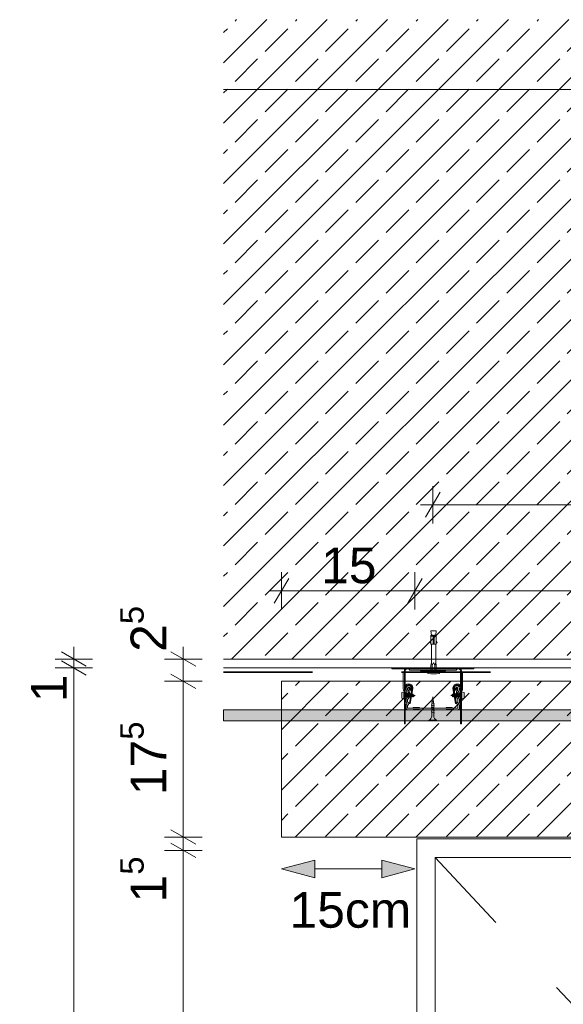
# Model space of a CAD drawing. Header units: metres. Extents: x -0.9 to 38.3, y -1.1 to 11.4.
# Tile 12 of 14: x 29.225 to 29.836, y 10.297 to 11.404. Entities that reach past the tile are written whole.
import ezdxf

# ---------------------------------------------------------------- set-up
doc = ezdxf.new("R2010")
doc.units = ezdxf.units.M
doc.header["$MEASUREMENT"] = 0
doc.linetypes.add('Strichlinie eng', pattern=[0.046, 0.03, -0.016])
doc.linetypes.add('VERDECKT', pattern=[0.005625, 0.00375, -0.001875])
for name, color, linetype in [('152 - Bemaßung_ Beschriftung.Ausbau', 7, 'Continuous'), ('301 - Elemente.Linie', 7, 'Continuous'), ('302 - Elemente.Schraffur', 7, 'Continuous'), ('603 - Struktur.Bodenplatte_ Decke Roh', 7, 'Continuous'), ('605 - Struktur.Wand Innen', 7, 'Continuous'), ('608 - Struktur.Träger', 7, 'Continuous'), ('653 - Abdeckung.TB Verkofferung', 7, 'Continuous'), ('Neubau_653 - Abdeckung.TB Verkofferung', 7, 'Continuous'), ('Neubau_660 - Unterkonstruktion.Trockenbau', 7, 'Continuous')]:
    doc.layers.add(name, color=color, linetype=linetype)
doc.styles.add('ERSTELLTER_STIL_1', font='txt')
doc.dimstyles.new('ERSTELLTER_STIL__5', dxfattribs={"dimtxt": 0.04, "dimasz": 0.02128, "dimexe": 0.18, "dimexo": 0.0625, "dimgap": 0, "dimtad": 1, "dimzin": 0, "dimdsep": 46, "dimtxsty": 'ERSTELLTER_STIL_1', "dimblk": 'ARROWHEAD_2', "dimblk1": 'ARROWHEAD_2', "dimblk2": 'ARROWHEAD_2', "dimcen": 0.09, "dimse1": 1, "dimse2": 1, "dimclrd": 7, "dimclre": 7, "dimclrt": 7, "dimazin": 0, "dimtfac": 1, "dimtdec": 4, "dimtmove": 0, "dimatfit": 3, "dimfxl": 1, "dimtolj": 1, "dimtzin": 0, "dimarcsym": 0})
doc.dimstyles.new('ERSTELLTER_STIL__6', dxfattribs={"dimtxt": 0.04, "dimasz": 0.02128, "dimexe": 0.18, "dimexo": 0.0625, "dimgap": 0, "dimtad": 1, "dimtih": 1, "dimtoh": 1, "dimzin": 0, "dimdsep": 46, "dimtxsty": 'ERSTELLTER_STIL_1', "dimblk": 'ARROWHEAD_2', "dimblk1": 'ARROWHEAD_2', "dimblk2": 'ARROWHEAD_2', "dimcen": 0.09, "dimse1": 1, "dimse2": 1, "dimclrd": 7, "dimclre": 7, "dimclrt": 7, "dimazin": 0, "dimtfac": 1, "dimtdec": 4, "dimtmove": 0, "dimatfit": 3, "dimfxl": 1, "dimtolj": 1, "dimtzin": 0, "dimarcsym": 0})
pattern_1 = [(45, (6.234025, 4.97028), (-0.03394113, 0.03394113), []), (45, (6.217054, 4.98725), (-0.03394113, 0.03394113), [0.036, -0.012])]

# ---------------------------------------------------------------- blocks, each defined once
blk = doc.blocks.new('*D30', base_point=(6.234, 4.9703))
at = {"layer": '152 - Bemaßung_ Beschriftung.Ausbau', "color": 7, "linetype": 'Continuous', "lineweight": 5}
for p, q in [((29.4297, 10.4703), (29.3877, 10.4703)), ((29.3947, 10.4784), (29.4227, 10.4622)), ((29.4087, 8.3353), (29.4087, 10.4703)), ((29.4297, 8.3353), (29.3877, 8.3353)), ((29.3947, 8.3434), (29.4227, 8.3272)), ((29.4087, 8.3216), (29.4087, 8.3353))]:
    blk.add_line(p, q, dxfattribs=at)
at = {"layer": '152 - Bemaßung_ Beschriftung.Ausbau', "color": 7, "lineweight": 5, "char_height": 0.04, "attachment_point": 7, "rotation": 90, "style": 'ERSTELLTER_STIL_1'}
for s, insert in [('\\A1;{\\pql;\\fArial|b0|i0|c0|p38;1\\fArial|b0|i0|c0|p38;\\A1{\\H.66x;\\S5^  ;}}', (29.4011, 10.4118)), ('\\A1;{\\pql;\\fArial|b0|i0|c0|p38;2,13\\fArial|b0|i0|c0|p38;\\A1{\\H.66x;\\S5^  ;}}', (29.4085, 9.3144))]:
    blk.add_mtext(s, dxfattribs=dict(at, insert=insert))
blk = doc.blocks.new('ARROWHEAD_2')
at = {"color": 0, "linetype": 'Continuous', "lineweight": 0}
for p, q in [((-0.378, -0.655), (0.378, 0.655)), ((0, 0), (-1, 0))]:
    blk.add_line(p, q, dxfattribs=at)
blk = doc.blocks.new('*D31', base_point=(6.234, 4.9703))
at = {"layer": '152 - Bemaßung_ Beschriftung.Ausbau', "color": 7, "linetype": 'Continuous', "lineweight": 5}
for p, q in [((29.3947, 10.4934), (29.4227, 10.4772)), ((29.4297, 10.4853), (29.3877, 10.4853)), ((29.4087, 10.4703), (29.4087, 10.4853)), ((29.4297, 10.4703), (29.3877, 10.4703)), ((29.3947, 10.4784), (29.4227, 10.4622))]:
    blk.add_line(p, q, dxfattribs=at)
blk = doc.blocks.new('*D32', base_point=(6.234, 4.9703))
at = {"layer": '152 - Bemaßung_ Beschriftung.Ausbau', "color": 7, "linetype": 'Continuous', "lineweight": 5}
for p, q in [((29.3947, 10.6684), (29.4227, 10.6522)), ((29.4297, 10.6603), (29.3877, 10.6603)), ((29.4087, 10.4853), (29.4087, 10.6603)), ((29.3947, 10.4934), (29.4227, 10.4772)), ((29.4297, 10.4853), (29.3877, 10.4853))]:
    blk.add_line(p, q, dxfattribs=at)
at = {"layer": '152 - Bemaßung_ Beschriftung.Ausbau', "color": 7, "lineweight": 5, "insert": (29.4011, 10.5324), "char_height": 0.04, "attachment_point": 7, "rotation": 90, "style": 'ERSTELLTER_STIL_1'}
blk.add_mtext('\\A1;{\\pql;\\fArial|b0|i0|c0|p38;17\\fArial|b0|i0|c0|p38;\\A1{\\H.66x;\\S5^  ;}}', dxfattribs=at)
blk = doc.blocks.new('*D33', base_point=(6.234, 4.9703))
at = {"layer": '152 - Bemaßung_ Beschriftung.Ausbau', "color": 7, "linetype": 'Continuous', "lineweight": 5}
for p, q in [((29.4227, 10.6772), (29.3947, 10.6934)), ((29.4087, 10.6853), (29.4087, 10.699)), ((29.4297, 10.6853), (29.3877, 10.6853)), ((29.4087, 10.6603), (29.4087, 10.6853)), ((29.3947, 10.6684), (29.4227, 10.6522)), ((29.4297, 10.6603), (29.3877, 10.6603))]:
    blk.add_line(p, q, dxfattribs=at)
at = {"layer": '152 - Bemaßung_ Beschriftung.Ausbau', "color": 7, "lineweight": 5, "insert": (29.4011, 10.6934), "char_height": 0.04, "attachment_point": 7, "rotation": 90, "style": 'ERSTELLTER_STIL_1'}
blk.add_mtext('\\A1;{\\pql;\\fArial|b0|i0|c0|p38;2\\fArial|b0|i0|c0|p38;\\A1{\\H.66x;\\S5^  ;}}', dxfattribs=at)
blk = doc.blocks.new('*D34', base_point=(6.234, 4.9703))
at = {"layer": '152 - Bemaßung_ Beschriftung.Ausbau', "color": 7, "linetype": 'Continuous', "lineweight": 5}
for p, q in [((29.2997, 10.6672), (29.2717, 10.6834)), ((29.3067, 10.6753), (29.2647, 10.6753)), ((29.2857, 8.3353), (29.2857, 10.6753)), ((29.3067, 8.3353), (29.2647, 8.3353)), ((29.2717, 8.3434), (29.2997, 8.3272)), ((29.2857, 8.3216), (29.2857, 8.3353))]:
    blk.add_line(p, q, dxfattribs=at)
at = {"layer": '152 - Bemaßung_ Beschriftung.Ausbau', "color": 7, "lineweight": 5, "char_height": 0.04, "attachment_point": 7, "rotation": 90, "style": 'ERSTELLTER_STIL_1'}
for s, insert in [('\\A1;{\\pql;\\fArial|b0|i0|c0|p38;1}', (29.2777, 10.6368)), ('\\A1;{\\pql;\\fArial|b0|i0|c0|p38;2,34}', (29.2777, 9.4369))]:
    blk.add_mtext(s, dxfattribs=dict(at, insert=insert))
blk = doc.blocks.new('*D35', base_point=(6.234, 4.9703))
at = {"layer": '152 - Bemaßung_ Beschriftung.Ausbau', "color": 7, "linetype": 'Continuous', "lineweight": 5}
for p, q in [((29.2717, 10.6934), (29.2997, 10.6772)), ((29.2857, 10.6853), (29.2857, 10.699)), ((29.3067, 10.6853), (29.2647, 10.6853)), ((29.2997, 10.6672), (29.2717, 10.6834)), ((29.2857, 10.6753), (29.2857, 10.6853)), ((29.3067, 10.6753), (29.2647, 10.6753))]:
    blk.add_line(p, q, dxfattribs=at)
blk = doc.blocks.new('*D36', base_point=(6.234, 4.9703))
at = {"layer": '152 - Bemaßung_ Beschriftung.Ausbau', "color": 7, "linetype": 'Continuous', "lineweight": 5}
for p, q in [((29.519, 10.741), (29.519, 10.783)), ((29.669, 10.741), (29.669, 10.783)), ((29.5271, 10.776), (29.5109, 10.748)), ((29.6771, 10.776), (29.6609, 10.748)), ((29.5053, 10.762), (29.519, 10.762)), ((29.519, 10.762), (29.669, 10.762))]:
    blk.add_line(p, q, dxfattribs=at)
at = {"layer": '152 - Bemaßung_ Beschriftung.Ausbau', "color": 7, "lineweight": 5, "insert": (29.5636, 10.77), "char_height": 0.04, "attachment_point": 7, "style": 'ERSTELLTER_STIL_1'}
blk.add_mtext('\\A1;{\\pql;\\fArial|b0|i0|c0|p38;15}', dxfattribs=at)
blk = doc.blocks.new('*D37', base_point=(6.234, 4.9703))
at = {"layer": '152 - Bemaßung_ Beschriftung.Ausbau', "color": 7, "linetype": 'Continuous', "lineweight": 5}
for p, q in [((29.669, 10.741), (29.669, 10.783)), ((30.709, 10.741), (30.709, 10.783)), ((29.6771, 10.776), (29.6609, 10.748)), ((30.7171, 10.776), (30.7009, 10.748)), ((29.669, 10.762), (30.709, 10.762))]:
    blk.add_line(p, q, dxfattribs=at)
at = {"layer": '152 - Bemaßung_ Beschriftung.Ausbau', "color": 7, "lineweight": 5, "insert": (30.1358, 10.77), "char_height": 0.04, "attachment_point": 7, "style": 'ERSTELLTER_STIL_1'}
blk.add_mtext('\\A1;{\\pql;\\fArial|b0|i0|c0|p38;1,04}', dxfattribs=at)
blk = doc.blocks.new('*D39', base_point=(6.234, 4.9703))
at = {"layer": '152 - Bemaßung_ Beschriftung.Ausbau', "color": 7, "linetype": 'Continuous', "lineweight": 5}
for p, q in [((29.689, 10.8377), (29.689, 10.8797)), ((30.189, 10.8377), (30.189, 10.8797)), ((29.6971, 10.8727), (29.6809, 10.8447)), ((30.1971, 10.8727), (30.1809, 10.8447)), ((29.6753, 10.8587), (29.689, 10.8587)), ((29.689, 10.8587), (30.189, 10.8587))]:
    blk.add_line(p, q, dxfattribs=at)
at = {"layer": '152 - Bemaßung_ Beschriftung.Ausbau', "color": 7, "lineweight": 5, "insert": (29.9086, 10.8667), "char_height": 0.04, "attachment_point": 7, "style": 'ERSTELLTER_STIL_1'}
blk.add_mtext('\\A1;{\\pql;\\fArial|b0|i0|c0|p38;50}', dxfattribs=at)

msp = doc.modelspace()

# ---------------------------------------------------------------- hatches: boundary and pattern name
at = {"layer": '302 - Elemente.Schraffur', "linetype": 'Continuous', "lineweight": 5}
h = msp.add_hatch(dxfattribs=at)
h.set_pattern_fill('Beton__Stahlbeton_0001', color=1, style=0, pattern_type=2)
h.set_pattern_definition(pattern_1)
h.paths.add_polyline_path([(29.519, 10.4853), (30.859, 10.4853), (30.859, 10.6603), (29.519, 10.6603)])
at = {"layer": '603 - Struktur.Bodenplatte_ Decke Roh', "linetype": 'Continuous', "lineweight": 5}
h = msp.add_hatch(dxfattribs=at)
h.set_pattern_fill('Beton__Stahlbeton_0001', style=0, pattern_type=2)
h.set_pattern_definition(pattern_1)
h.paths.add_polyline_path([(29.454, 11.3253), (30.924, 11.3253), (30.924, 11.4039), (29.454, 11.4039)])
at = {"layer": '605 - Struktur.Wand Innen', "linetype": 'Continuous', "lineweight": 9}
for points in [[(29.519, 10.4494), (29.5563, 10.4394), (29.5563, 10.4594)], [(29.669, 10.4494), (29.6317, 10.4594), (29.6317, 10.4394)]]:
    msp.add_hatch(color=1, dxfattribs=at).paths.add_polyline_path(points)
at = {"layer": '608 - Struktur.Träger', "linetype": 'Continuous', "lineweight": 5}
h = msp.add_hatch(dxfattribs=at)
h.set_pattern_fill('Beton__Stahlbeton_0001', style=0, pattern_type=2)
h.set_pattern_definition(pattern_1)
h.paths.add_polyline_path([(29.454, 11.3253), (30.924, 11.3253), (30.924, 10.6853), (29.454, 10.6853)])
at = {"layer": '653 - Abdeckung.TB Verkofferung', "linetype": 'Continuous', "lineweight": 5}
h = msp.add_hatch(dxfattribs=at)
h.set_pattern_fill('Gips_0001', style=0, pattern_type=2)
h.set_pattern_definition([(45, (6.234025, 4.970281), (-0.007071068, 0.007071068), [0, -0.01])])
h.paths.add_polyline_path([(29.454, 10.6283), (29.454, 10.6158), (30.924, 10.6158), (30.924, 10.6283)])

# ---------------------------------------------------------------- linework, layer by layer
at = {"layer": '301 - Elemente.Linie', "color": 1, "linetype": 'Continuous', "lineweight": 5}
for p, q in [((29.6869, 10.7111), (29.6894, 10.7111)), ((29.6894, 10.7021), (29.6904, 10.7021)), ((29.6904, 10.7111), (29.6929, 10.7111)), ((29.6876, 10.6753), (29.6876, 10.6743)), ((29.6884, 10.6707), (29.6884, 10.6782)), ((29.6906, 10.6753), (29.6906, 10.6743)), ((29.6914, 10.6782), (29.6914, 10.6707)), ((29.6566, 10.6485), (29.6566, 10.6405)), ((29.6571, 10.6456), (29.6575, 10.6456)), ((29.6577, 10.6465), (29.6582, 10.6424)), ((29.658, 10.6456), (29.6588, 10.6456)), ((29.659, 10.6465), (29.6595, 10.6424)), ((29.6593, 10.6456), (29.6601, 10.6456)), ((29.6603, 10.6465), (29.6608, 10.6424)), ((29.6606, 10.6456), (29.6614, 10.6456)), ((29.6616, 10.6465), (29.6621, 10.6424)), ((29.6619, 10.653), (29.665, 10.6492)), ((29.6619, 10.6456), (29.6627, 10.6456)), ((29.6629, 10.6465), (29.6634, 10.6424)), ((29.6632, 10.6456), (29.664, 10.6456)), ((29.6642, 10.6465), (29.6647, 10.6424)), ((29.6645, 10.6456), (29.6651, 10.6456)), ((29.6653, 10.6455), (29.6651, 10.6456)), ((29.6655, 10.6464), (29.666, 10.6427)), ((29.6667, 10.6451), (29.6658, 10.6454)), ((29.6669, 10.646), (29.6672, 10.643)), ((29.7113, 10.6429), (29.7109, 10.6459)), ((29.7127, 10.6425), (29.7122, 10.6463)), ((29.7125, 10.6454), (29.7131, 10.6456)), ((29.7133, 10.6456), (29.7131, 10.6456)), ((29.7163, 10.653), (29.7132, 10.6492)), ((29.714, 10.6425), (29.7135, 10.6465)), ((29.7146, 10.6456), (29.7137, 10.6456)), ((29.7153, 10.6425), (29.7148, 10.6465)), ((29.7159, 10.6456), (29.715, 10.6456)), ((29.7166, 10.6425), (29.7161, 10.6465)), ((29.7172, 10.6456), (29.7163, 10.6456)), ((29.7179, 10.6425), (29.7174, 10.6465)), ((29.7185, 10.6456), (29.7176, 10.6456)), ((29.7192, 10.6425), (29.7187, 10.6465)), ((29.7198, 10.6456), (29.7189, 10.6456)), ((29.7205, 10.6425), (29.72, 10.6465)), ((29.7211, 10.6456), (29.7202, 10.6456)), ((29.7216, 10.6405), (29.7216, 10.6485)), ((29.6571, 10.6433), (29.658, 10.6433)), ((29.6584, 10.6433), (29.6593, 10.6433)), ((29.6597, 10.6433), (29.6606, 10.6433)), ((29.661, 10.6433), (29.6619, 10.6433)), ((29.6623, 10.6433), (29.6632, 10.6433)), ((29.6636, 10.6433), (29.6645, 10.6433)), ((29.6649, 10.6433), (29.6651, 10.6433)), ((29.6657, 10.6435), (29.6651, 10.6433)), ((29.6669, 10.6439), (29.6662, 10.6436)), ((29.6691, 10.6445), (29.6672, 10.645)), ((29.6691, 10.6445), (29.6674, 10.644)), ((29.7091, 10.6445), (29.7108, 10.6449)), ((29.7091, 10.6445), (29.711, 10.6439)), ((29.7112, 10.6451), (29.712, 10.6453)), ((29.7115, 10.6438), (29.7124, 10.6435)), ((29.7129, 10.6434), (29.7131, 10.6433)), ((29.7137, 10.6433), (29.7131, 10.6433)), ((29.715, 10.6433), (29.7142, 10.6433)), ((29.7163, 10.6433), (29.7155, 10.6433)), ((29.7176, 10.6433), (29.7168, 10.6433)), ((29.7189, 10.6433), (29.7181, 10.6433)), ((29.7202, 10.6433), (29.7194, 10.6433)), ((29.7211, 10.6433), (29.7207, 10.6433))]:
    msp.add_line(p, q, dxfattribs=at)
for points in [[(29.6874, 10.7121), (29.6869, 10.7171), (29.6929, 10.7171), (29.6924, 10.7121)], [(29.6869, 10.7031), (29.6859, 10.7034), (29.6869, 10.7061)], [(29.6929, 10.7031), (29.6939, 10.7034), (29.6929, 10.7061)]]:
    msp.add_lwpolyline(points, dxfattribs=at)
for points in [[(29.6869, 10.7121), (29.6894, 10.7121), (29.6894, 10.7021), (29.6869, 10.7021)], [(29.6904, 10.7021), (29.6929, 10.7021), (29.6929, 10.7121), (29.6904, 10.7121)]]:
    msp.add_lwpolyline(points, close=True, dxfattribs=at)
at = {"layer": '301 - Elemente.Linie', "color": 1, "linetype": 'Continuous', "lineweight": 5, "flags": 128}
for points in [[(29.6869, 10.6707), (29.6869, 10.6782), (29.6874, 10.6813), (29.6874, 10.7021)], [(29.6929, 10.6707), (29.6929, 10.6782), (29.6924, 10.6813), (29.6924, 10.7021)], [(29.6602, 10.6753), (29.6431, 10.6753), (29.6431, 10.6743), (29.6579, 10.6743)], [(29.7031, 10.6728), (29.7031, 10.6722), (29.6751, 10.6722), (29.6751, 10.6728)], [(29.7203, 10.6743), (29.7351, 10.6743), (29.7351, 10.6753), (29.718, 10.6753)], [(29.6636, 10.6407), (29.6619, 10.653), (29.6629, 10.6534), (29.6652, 10.6505)], [(29.7146, 10.6407), (29.7163, 10.653), (29.7153, 10.6534), (29.7129, 10.6505)]]:
    msp.add_lwpolyline(points, dxfattribs=at)
for points in [[(29.6874, 10.6813), (29.6884, 10.6782), (29.6897, 10.6811, -0.659396), (29.6901, 10.6811), (29.6914, 10.6782), (29.6924, 10.6813)], [(29.6571, 10.6715, 0.093781), (29.6562, 10.6707, 0.160861), (29.6558, 10.6695), (29.6558, 10.6515, 0.160861), (29.6562, 10.6503, 0.093781), (29.6571, 10.6495)], [(29.7211, 10.6529), (29.7211, 10.6722, 0.414214), (29.718, 10.6753), (29.6602, 10.6753, 0.414214), (29.6571, 10.6722), (29.6571, 10.6526)], [(29.6581, 10.6556), (29.6581, 10.6722, -0.414214), (29.6602, 10.6743), (29.718, 10.6743, -0.414214), (29.7201, 10.6722), (29.7201, 10.6556)], [(29.6619, 10.6743, 0.211511), (29.6631, 10.6729, 0.111248), (29.6636, 10.6728), (29.7146, 10.6728, 0.111248), (29.7151, 10.6729, 0.211511), (29.7163, 10.6743)], [(29.7211, 10.6495, 0.093781), (29.7219, 10.6503, 0.160861), (29.7223, 10.6515), (29.7223, 10.6695, 0.160861), (29.7219, 10.6707, 0.093781), (29.7211, 10.6715)], [(29.6571, 10.6277), (29.6571, 10.6526, -0.962225), (29.6666, 10.653, -0.060651), (29.6665, 10.6523), (29.6637, 10.6352), (29.6627, 10.6354), (29.6655, 10.6523, 0.093106), (29.6655, 10.6534, 0.901942), (29.6581, 10.6526), (29.6581, 10.6277)], [(29.7211, 10.6277), (29.7211, 10.6526, 0.962225), (29.7116, 10.653, 0.060651), (29.7116, 10.6523), (29.7145, 10.6352), (29.7155, 10.6354), (29.7127, 10.6523, -0.093106), (29.7127, 10.6534, -0.901942), (29.7201, 10.6526), (29.7201, 10.6277)]]:
    msp.add_lwpolyline(points, format="xyb", dxfattribs=at)
at = {"layer": '301 - Elemente.Linie', "color": 92, "linetype": 'Strichlinie eng', "lineweight": 35, "true_color": 0x00be00, "flags": 128}
msp.add_lwpolyline([(29.454, 10.6706), (30.924, 10.6706)], dxfattribs=at)
at = {"layer": '301 - Elemente.Linie', "color": 1, "linetype": 'Continuous', "lineweight": 5}
msp.add_lwpolyline([(29.6839, 10.669), (29.6868, 10.6688, 0.038322), (29.693, 10.6688), (29.6959, 10.669, 0.39195), (29.6964, 10.6695), (29.6964, 10.6702, 0.414214), (29.6959, 10.6707), (29.6839, 10.6707, 0.414214), (29.6834, 10.6702), (29.6834, 10.6695, 0.39195)], format="xyb", close=True, dxfattribs=at)
at = {"layer": '301 - Elemente.Linie', "color": 1, "linetype": 'Continuous', "lineweight": 5, "flags": 128}
for points in [[(29.6566, 10.6405), (29.6541, 10.6412), (29.6541, 10.6477), (29.6566, 10.6485), (29.6571, 10.6482), (29.6571, 10.6407)], [(29.6579, 10.6461), (29.6586, 10.6426), (29.6582, 10.6424), (29.6581, 10.6427), (29.6574, 10.6462), (29.6577, 10.6465)], [(29.6592, 10.6461), (29.6599, 10.6426), (29.6595, 10.6424), (29.6594, 10.6427), (29.6587, 10.6462), (29.659, 10.6465)], [(29.6605, 10.6461), (29.6612, 10.6426), (29.6608, 10.6424), (29.6607, 10.6427), (29.66, 10.6462), (29.6603, 10.6465)], [(29.6618, 10.6461), (29.6625, 10.6426), (29.6621, 10.6424), (29.662, 10.6427), (29.6613, 10.6462), (29.6616, 10.6465)], [(29.6631, 10.6461), (29.6638, 10.6426), (29.6634, 10.6424), (29.6633, 10.6427), (29.6626, 10.6462), (29.6629, 10.6465)], [(29.6644, 10.6461), (29.6651, 10.6426), (29.6647, 10.6424), (29.6646, 10.6427), (29.6639, 10.6462), (29.6642, 10.6465)], [(29.666, 10.6427), (29.6663, 10.6429), (29.6657, 10.646), (29.6655, 10.6464), (29.6652, 10.6461), (29.6658, 10.6431)], [(29.6672, 10.643), (29.6676, 10.6432), (29.6671, 10.6455), (29.6669, 10.646), (29.6666, 10.6458), (29.667, 10.6436)], [(29.7109, 10.6459), (29.7106, 10.6457), (29.7111, 10.6434), (29.7113, 10.6429), (29.7116, 10.6432), (29.7112, 10.6453)], [(29.7122, 10.6463), (29.7119, 10.646), (29.7125, 10.6429), (29.7127, 10.6425), (29.713, 10.6428), (29.7124, 10.6458)], [(29.7138, 10.6428), (29.7131, 10.6463), (29.7135, 10.6465), (29.7136, 10.6462), (29.7143, 10.6427), (29.714, 10.6425)], [(29.7151, 10.6428), (29.7144, 10.6463), (29.7148, 10.6465), (29.7149, 10.6462), (29.7156, 10.6427), (29.7153, 10.6425)], [(29.7164, 10.6428), (29.7157, 10.6463), (29.7161, 10.6465), (29.7162, 10.6462), (29.7169, 10.6427), (29.7166, 10.6425)], [(29.7177, 10.6428), (29.717, 10.6463), (29.7174, 10.6465), (29.7175, 10.6462), (29.7182, 10.6427), (29.7179, 10.6425)], [(29.719, 10.6428), (29.7183, 10.6463), (29.7187, 10.6465), (29.7188, 10.6462), (29.7195, 10.6427), (29.7192, 10.6425)], [(29.7203, 10.6428), (29.7196, 10.6463), (29.72, 10.6465), (29.7201, 10.6462), (29.7208, 10.6427), (29.7205, 10.6425)], [(29.7216, 10.6485), (29.7241, 10.6477), (29.7241, 10.6412), (29.7216, 10.6405), (29.7211, 10.6407), (29.7211, 10.6482)]]:
    msp.add_lwpolyline(points, close=True, dxfattribs=at)
at = {"layer": '301 - Elemente.Linie', "color": 1, "linetype": 'VERDECKT', "lineweight": 5}
for points in [[(29.6581, 10.6277), (29.6581, 10.6124), (29.6571, 10.6124), (29.6571, 10.6277)], [(29.7201, 10.6277), (29.7201, 10.6124), (29.7211, 10.6124), (29.7211, 10.6277)]]:
    msp.add_lwpolyline(points, dxfattribs=at)
at = {"layer": '302 - Elemente.Schraffur', "color": 1, "linetype": 'Continuous', "lineweight": 18, "flags": 128}
msp.add_lwpolyline([(29.519, 10.4853), (30.859, 10.4853), (30.859, 10.6603), (29.519, 10.6603)], close=True, dxfattribs=at)
at = {"layer": '605 - Struktur.Wand Innen', "color": 1, "linetype": 'Continuous', "lineweight": 13}
for p, q in [((29.671, 10.4833), (30.707, 10.4833)), ((29.671, 8.3353), (29.671, 10.4833)), ((29.6915, 8.3353), (29.6915, 10.4623)), ((29.6915, 10.4623), (30.6865, 10.4623))]:
    msp.add_line(p, q, dxfattribs=at)
at = {"layer": '605 - Struktur.Wand Innen', "color": 1, "linetype": 'Continuous', "lineweight": 9}
for p, q in [((29.519, 10.4494), (29.5563, 10.4594)), ((29.5563, 10.4594), (29.5563, 10.4394)), ((29.6317, 10.4394), (29.6317, 10.4594)), ((29.669, 10.4494), (29.6317, 10.4594)), ((29.519, 10.4494), (29.5563, 10.4394)), ((29.669, 10.4494), (29.6317, 10.4394))]:
    msp.add_line(p, q, dxfattribs=at)
at = {"layer": '605 - Struktur.Wand Innen', "color": 1, "linetype": 'Strichlinie eng', "lineweight": 5, "flags": 128}
msp.add_lwpolyline([(29.6915, 10.4623), (30.6865, 9.3988), (29.6917, 8.3443)], dxfattribs=at)
at = {"layer": '605 - Struktur.Wand Innen', "color": 1, "linetype": 'Continuous', "lineweight": 13, "flags": 128}
msp.add_lwpolyline([(29.5563, 10.4494), (29.6317, 10.4494)], dxfattribs=at)
at = {"layer": '653 - Abdeckung.TB Verkofferung', "color": 7, "linetype": 'Continuous', "lineweight": 18}
for p, q in [((30.924, 11.3253), (29.454, 11.3253)), ((30.924, 10.6853), (29.454, 10.6853))]:
    msp.add_line(p, q, dxfattribs=at)
at = {"layer": '653 - Abdeckung.TB Verkofferung', "color": 7, "linetype": 'Continuous', "lineweight": 13}
msp.add_line((30.924, 10.6753), (29.454, 10.6753), dxfattribs=at)
at = {"layer": '653 - Abdeckung.TB Verkofferung', "color": 1, "linetype": 'Continuous', "lineweight": 9, "flags": 128}
msp.add_lwpolyline([(29.454, 10.6283), (29.454, 10.6158), (30.924, 10.6158), (30.924, 10.6283)], close=True, dxfattribs=at)
at = {"layer": 'Neubau_653 - Abdeckung.TB Verkofferung', "color": 1, "linetype": 'Continuous', "lineweight": 5}
msp.add_line((30.924, 11.3253), (29.454, 11.3253), dxfattribs=at)
at = {"layer": 'Neubau_660 - Unterkonstruktion.Trockenbau', "color": 1, "linetype": 'Continuous', "lineweight": 5}
for p, q in [((29.6874, 10.636), (29.6908, 10.6351)), ((29.6877, 10.6382), (29.6903, 10.6377)), ((29.6881, 10.6404), (29.6898, 10.6402)), ((29.687, 10.6336), (29.691, 10.6326)), ((29.687, 10.631), (29.691, 10.63)), ((29.687, 10.6284), (29.691, 10.6274)), ((29.687, 10.6258), (29.691, 10.6248)), ((29.6847, 10.6168), (29.6932, 10.6168))]:
    msp.add_line(p, q, dxfattribs=at)
at = {"layer": 'Neubau_660 - Unterkonstruktion.Trockenbau', "color": 1, "linetype": 'Continuous', "lineweight": 5, "flags": 128}
for points in [[(29.6632, 10.6523), (29.665, 10.6523, 1), (29.659, 10.6523), (29.659, 10.6506, 0.267949), (29.66, 10.6489, -0.57735), (29.66, 10.6485, 0.267949), (29.659, 10.6467), (29.659, 10.6439, 0.267949), (29.66, 10.6422, -0.57735), (29.66, 10.6418, 0.267949), (29.659, 10.64), (29.659, 10.6372, 0.267949), (29.66, 10.6355, -0.57735), (29.66, 10.6351, 0.267949), (29.659, 10.6333), (29.659, 10.6303, 0.414214), (29.661, 10.6283), (29.6665, 10.6283, 0.250492), (29.6682, 10.6292, -0.250492), (29.6684, 10.6293), (29.6726, 10.6293, -0.250492), (29.6728, 10.6292, 0.250492), (29.6745, 10.6283), (29.6871, 10.6283, 0.267949), (29.6888, 10.6293, -0.57735), (29.6892, 10.6293, 0.267949), (29.6909, 10.6283), (29.7035, 10.6283, 0.250492), (29.7052, 10.6292, -0.250492), (29.7054, 10.6293), (29.7096, 10.6293, -0.250492), (29.7098, 10.6292, 0.250492), (29.7115, 10.6283), (29.717, 10.6283, 0.414214), (29.719, 10.6303), (29.719, 10.6333, 0.267949), (29.718, 10.6351, -0.57735), (29.718, 10.6355, 0.267949), (29.719, 10.6372), (29.719, 10.64, 0.267949), (29.718, 10.6418, -0.57735), (29.718, 10.6422, 0.267949), (29.719, 10.6439), (29.719, 10.6467, 0.267949), (29.718, 10.6485, -0.57735), (29.718, 10.6489, 0.267949), (29.719, 10.6506), (29.719, 10.6523, 0.414214), (29.716, 10.6553, 0.414214), (29.713, 10.6523), (29.7147, 10.6523, -1), (29.7172, 10.6523), (29.7172, 10.6506, -0.267949), (29.7171, 10.6504, 0.57735), (29.7171, 10.6469, -0.267949), (29.7172, 10.6467), (29.7172, 10.6439, -0.267949), (29.7171, 10.6437, 0.57735), (29.7171, 10.6402, -0.267949), (29.7172, 10.64), (29.7172, 10.6372, -0.267949), (29.7171, 10.637, 0.57735), (29.7171, 10.6335, -0.267949), (29.7172, 10.6333), (29.7172, 10.6303, -0.414214), (29.717, 10.63), (29.7115, 10.63, -0.250492), (29.7113, 10.6301, 0.250492), (29.7096, 10.631), (29.7054, 10.631, 0.250492), (29.7037, 10.6301, -0.250492), (29.7035, 10.63), (29.6909, 10.63, -0.267949), (29.6907, 10.6302, 0.57735), (29.6873, 10.6302, -0.267949), (29.6871, 10.63), (29.6745, 10.63, -0.250492), (29.6743, 10.6301, 0.250492), (29.6726, 10.631), (29.6684, 10.631, 0.250492), (29.6667, 10.6301, -0.250492), (29.6665, 10.63), (29.661, 10.63, -0.414214), (29.6607, 10.6303), (29.6607, 10.6333, -0.267949), (29.6609, 10.6335, 0.57735), (29.6609, 10.637, -0.267949), (29.6607, 10.6372), (29.6607, 10.64, -0.267949), (29.6609, 10.6402, 0.57735), (29.6609, 10.6437, -0.267949), (29.6607, 10.6439), (29.6607, 10.6467, -0.267949), (29.6609, 10.6469, 0.57735), (29.6609, 10.6504, -0.267949), (29.6607, 10.6506), (29.6607, 10.6523, -1)], [(29.6901, 10.6338), (29.6901, 10.6213, 0.304192), (29.6932, 10.6168), (29.6932, 10.6158), (29.6847, 10.6158), (29.6847, 10.6168, 0.304191), (29.6879, 10.6213), (29.6879, 10.6338), (29.689, 10.643)]]:
    msp.add_lwpolyline(points, format="xyb", close=True, dxfattribs=at)

# ---------------------------------------------------------------- texts
at = {"layer": '152 - Bemaßung_ Beschriftung.Ausbau', "color": 1, "linetype": 'Continuous', "lineweight": 9, "insert": (29.5281, 10.3828), "char_height": 0.04, "attachment_point": 7, "style": 'ERSTELLTER_STIL_1'}
msp.add_mtext('\\A1;{\\pql;\\fArial|b0|i0|c0|p38;15cm}', dxfattribs=at)

# ---------------------------------------------------------------- dimensions: what is measured, and where the dimension line sits
at = {"layer": '152 - Bemaßung_ Beschriftung.Ausbau', "color": 7, "linetype": 'Continuous', "lineweight": 5}
for base, p1, p2, picture, middle in [((30.189, 10.8587), (29.689, 10.6158), (30.189, 10.6158), '*D39', (29.9391, 10.8867)), ((29.669, 10.762), (29.519, 10.4853), (29.669, 10.4494), '*D36', (29.5941, 10.79)), ((30.709, 10.762), (29.669, 10.4494), (30.709, 10.4494), '*D37', (30.1877, 10.79))]:
    dim = msp.add_linear_dim(base=base, p1=p1, p2=p2, dimstyle='ERSTELLTER_STIL__6', dxfattribs=at)
    dim.commit()
    dim.dimension.update_dxf_attribs({"geometry": picture, "text_midpoint": middle, "dimtype": 160})
for base, p1, p2, picture, middle in [((29.408688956, 10.685280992), (30.858999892, 10.660280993), (30.92399988, 10.685280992), '*D33', (29.380688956, 10.762643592)), ((29.4086889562, 10.6602809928), (30.8589998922, 10.4852809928), (30.8589998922, 10.6602809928), '*D32', (29.3806889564, 10.616927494)), ((29.2857, 10.6853), (30.924, 10.6753), (30.924, 10.6853), '*D35', (29.2577, 10.6521)), ((29.2857, 10.6753), (30.924, 8.3353), (30.924, 10.6753), '*D34', (29.2577, 9.4888)), ((29.4086889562, 10.4702809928), (30.9239999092, 8.3352809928), (31.0069678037, 10.4702809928), '*D30', (29.3806889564, 9.4203350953)), ((29.4086889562, 10.4852809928), (31.0069678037, 10.4702809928), (30.8589998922, 10.4852809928), '*D31', (29.3806889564, 10.4810713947))]:
    dim = msp.add_linear_dim(base=base, p1=p1, p2=p2, angle=90, dimstyle='ERSTELLTER_STIL__5', dxfattribs=at)
    dim.commit()
    dim.dimension.update_dxf_attribs({"geometry": picture, "text_midpoint": middle, "dimtype": 160, "text_rotation": 90})

doc.saveas('drawing.dxf')
